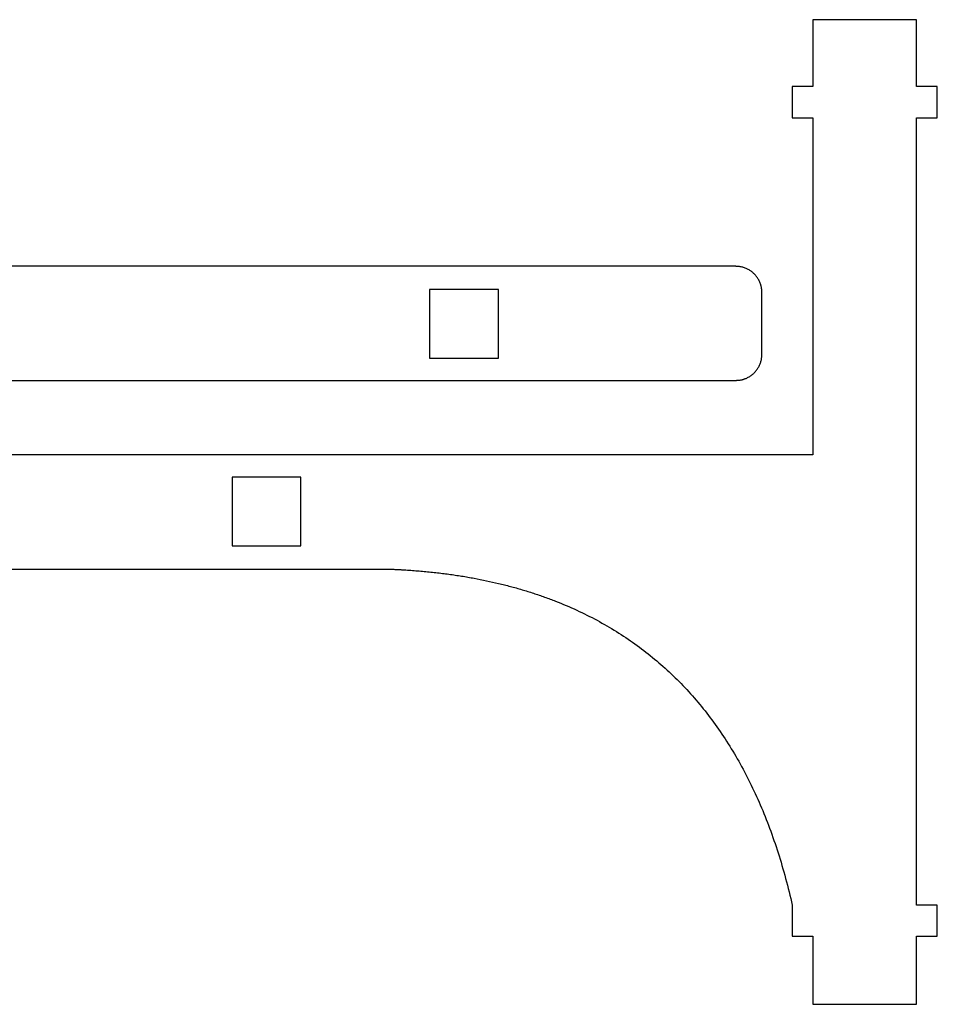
# Model space of a CAD drawing. Extents: x 45 to 251, y 47 to 160.
# Tile 3 of 3: x 163 to 251, y 47 to 142. Entities that reach past the tile are written whole.
import ezdxf

# ---------------------------------------------------------------- set-up
doc = ezdxf.new("R2010")
doc.units = 0
doc.layers.get('0').update_dxf_attribs({"linetype": 'CONTINUOUS'})

msp = doc.modelspace()

# ---------------------------------------------------------------- linework, layer by layer
at = {"color": 3}
for points in [[(239.142101, 142.284608), (239.142101, 135.824908), (237.142102, 135.824908), (237.142102, 132.824906)], [(249.1421, 142.284608), (239.142101, 142.284608)], [(249.1421, 135.824908), (249.1421, 142.284608)], [(251.142102, 135.824908), (249.1421, 135.824908)], [(251.142102, 132.824906), (251.142102, 135.824908)], [(237.142102, 132.824906), (239.142101, 132.824906)], [(239.142101, 132.824906), (239.142101, 100.284605)], [(249.1421, 132.824906), (251.142102, 132.824906)], [(249.1421, 56.844904), (249.1421, 132.824906)], [(231.708802, 118.487907), (101.8122, 118.487907)], [(234.208803, 109.987913), (234.208803, 115.987901)], [(56.508802, 107.487903), (231.708802, 107.487903)], [(239.142101, 100.284605), (63.942101, 100.284605)], [(63.942101, 89.284598), (193.8387, 89.284598)], [(193.8387, 89.284598), (197.510101, 89.284598)], [(237.142102, 56.844904), (237.142102, 53.84491)], [(251.142102, 56.844904), (249.1421, 56.844904)], [(251.142102, 53.84491), (251.142102, 56.844904)], [(237.142102, 53.84491), (239.142101, 53.84491)], [(239.142101, 53.84491), (239.142101, 47.284598)], [(249.1421, 53.84491), (251.142102, 53.84491)], [(249.1421, 47.284598), (249.1421, 53.84491)], [(239.142101, 47.284598), (249.1421, 47.284598)]]:
    msp.add_lwpolyline(points, dxfattribs=at)
at = {"color": 1}
for points in [[(202.143902, 116.243904), (202.143902, 109.613912), (208.7739, 109.613912), (208.7739, 116.243904), (202.143902, 116.243904), (202.143902, 116.243904)], [(183.077002, 91.528604), (189.707001, 91.528604), (189.707001, 98.158596), (183.077002, 98.158596), (183.077002, 91.528604), (183.077002, 91.528604)]]:
    msp.add_lwpolyline(points, close=True, dxfattribs=at)
at = {"color": 3}
for points in [[(232.046724, 118.460743), (231.934721, 118.476039), (231.821626, 118.483688), (231.708689, 118.483688)], [(232.371305, 118.393975), (232.264774, 118.423453), (232.156271, 118.445771), (232.046724, 118.460743)], [(232.679392, 118.286409), (232.579204, 118.328971), (232.476212, 118.364945), (232.371305, 118.393975)], [(232.967948, 118.141081), (232.875029, 118.195669), (232.778585, 118.244267), (232.679392, 118.286409)], [(233.233934, 117.961029), (233.149211, 118.026623), (233.060322, 118.086813), (232.967948, 118.141081)], [(233.474314, 117.749306), (233.398785, 117.824829), (233.318431, 117.89561), (233.233934, 117.961029)], [(233.583951, 117.632494), (233.548651, 117.67257), (233.512086, 117.711516), (233.474314, 117.749306)], [(233.686048, 117.508909), (233.65333, 117.551186), (233.619274, 117.59239), (233.583951, 117.632494)], [(233.780223, 117.378946), (233.75022, 117.423255), (233.718806, 117.466604), (233.686048, 117.508909)], [(233.866097, 117.242943), (233.838948, 117.289171), (233.810285, 117.334524), (233.780223, 117.378946)], [(233.943291, 117.101295), (233.919076, 117.149301), (233.893337, 117.196574), (233.866097, 117.242943)], [(234.011422, 116.954371), (233.990312, 117.00407), (233.967582, 117.053064), (233.943291, 117.101295)], [(234.070116, 116.802591), (234.052223, 116.853815), (234.032639, 116.904445), (234.011422, 116.954371)], [(234.095798, 116.72498), (234.08767, 116.750945), (234.07909, 116.776853), (234.070116, 116.802591)], [(234.118997, 116.646297), (234.111715, 116.672543), (234.103982, 116.698875), (234.095798, 116.72498)], [(234.139627, 116.566569), (234.133192, 116.59338), (234.126306, 116.619824), (234.118997, 116.646297)], [(234.157661, 116.485882), (234.152101, 116.512975), (234.14609, 116.539786), (234.139627, 116.566569)], [(234.173042, 116.404235), (234.168357, 116.43161), (234.163249, 116.45876), (234.157661, 116.485882)], [(234.179731, 116.363087), (234.177755, 116.376916), (234.175385, 116.390462), (234.173042, 116.404235)], [(234.185742, 116.321713), (234.183767, 116.335542), (234.181848, 116.349371), (234.179731, 116.363087)], [(234.191076, 116.280142), (234.189383, 116.293971), (234.187633, 116.307799), (234.185742, 116.321713)], [(234.195705, 116.238345), (234.194294, 116.252173), (234.192741, 116.266285), (234.191076, 116.280142)], [(234.199656, 116.19635), (234.198527, 116.210461), (234.197116, 116.22429), (234.195705, 116.238345)], [(234.202901, 116.154186), (234.202055, 116.168297), (234.200926, 116.182408), (234.199656, 116.19635)], [(234.204312, 116.133019), (234.20403, 116.140075), (234.203466, 116.14713), (234.202901, 116.154186)], [(234.205441, 116.111853), (234.205159, 116.118908), (234.204595, 116.125964), (234.204312, 116.133019)], [(234.20657, 116.090686), (234.206288, 116.097741), (234.206006, 116.104797), (234.205441, 116.111853)], [(234.207417, 116.069237), (234.207177, 116.076293), (234.206852, 116.083348), (234.20657, 116.090686)], [(234.207699, 116.058513), (234.207595, 116.062181), (234.207479, 116.065568), (234.207417, 116.069237)], [(234.207981, 116.047788), (234.207891, 116.051457), (234.207792, 116.054844), (234.207699, 116.058513)], [(234.20823, 116.037064), (234.208156, 116.040733), (234.208072, 116.044119), (234.207981, 116.047788)], [(234.208436, 116.026339), (234.208376, 116.030008), (234.208306, 116.033395), (234.20823, 116.037064)], [(234.208597, 116.015615), (234.208551, 116.019284), (234.208498, 116.02267), (234.208436, 116.026339)], [(234.208659, 116.010253), (234.208639, 116.013075), (234.208619, 116.013921), (234.208597, 116.015615)], [(234.208709, 116.00489), (234.208695, 116.007713), (234.208678, 116.008559), (234.208659, 116.010253)], [(234.208749, 115.999528), (234.208738, 116.00235), (234.208726, 116.003197), (234.208709, 116.00489)], [(234.208766, 115.996706), (234.20876, 115.996706), (234.208755, 115.999528), (234.208749, 115.999528)], [(234.208777, 115.993884), (234.208774, 115.993884), (234.208772, 115.996706), (234.208766, 115.996706)], [(234.208788, 115.991061), (234.208786, 115.991061), (234.208783, 115.993884), (234.208777, 115.993884)], [(234.208803, 115.987901), (234.208786, 115.987957), (234.208797, 115.988013), (234.2088, 115.98807)], [(234.208794, 115.988239), (234.208794, 115.988239), (234.208791, 115.991061), (234.208788, 115.991061)], [(234.208797, 115.988239), (234.208797, 115.988239), (234.208797, 115.988239), (234.208794, 115.988239)], [(234.2088, 115.988239), (234.2088, 115.988239), (234.2088, 115.988239), (234.208797, 115.988239)], [(234.2088, 115.988239), (234.2088, 115.988352), (234.2088, 115.988465), (234.2088, 115.988239)], [(234.2088, 115.988239), (234.208803, 115.988465), (234.208803, 115.988239), (234.2088, 115.988239)], [(234.2088, 115.988239), (234.2088, 115.988465), (234.2088, 115.988239), (234.2088, 115.988239)], [(234.2088, 115.988239), (234.2088, 115.988465), (234.2088, 115.988239), (234.2088, 115.988239)], [(234.2088, 115.98807), (234.208805, 115.988126), (234.208803, 115.988183), (234.2088, 115.988239)], [(234.011854, 109.012101), (234.054416, 109.11229), (234.090391, 109.215273), (234.11942, 109.320175)], [(234.11942, 109.320175), (234.148901, 109.426714), (234.171219, 109.535228), (234.186188, 109.644759)], [(234.186188, 109.644759), (234.201485, 109.756773), (234.209133, 109.869859), (234.209133, 109.982804)], [(233.474745, 108.217166), (233.550271, 108.292717), (233.621064, 108.373065), (233.686477, 108.457563)], [(233.686477, 108.457563), (233.752071, 108.542286), (233.812258, 108.631157), (233.866526, 108.723529)], [(233.866526, 108.723529), (233.921117, 108.816465), (233.969715, 108.9129), (234.011854, 109.012101)], [(231.708802, 107.487903), (231.708856, 107.487932), (231.708912, 107.487903), (231.708968, 107.487903)], [(231.708968, 107.487903), (231.709025, 107.487903), (231.709081, 107.487903), (231.709138, 107.487903)], [(231.709138, 107.487903), (231.709248, 107.487903), (231.709361, 107.487903), (231.70942, 107.487903)], [(231.70942, 107.487903), (231.709646, 107.487903), (231.709984, 107.487903), (231.709984, 107.487903)], [(231.709984, 107.487903), (231.71021, 107.487903), (231.710549, 107.487903), (231.710549, 107.487903)], [(231.710549, 107.487903), (231.710775, 107.487903), (231.711113, 107.487903), (231.711113, 107.487903)], [(231.711113, 107.487903), (231.711678, 107.487903), (231.71196, 107.487903), (231.712524, 107.487903)], [(231.712524, 107.487903), (231.713089, 107.487903), (231.713371, 107.487903), (231.713936, 107.487903)], [(231.713936, 107.487903), (231.714782, 107.487903), (231.715629, 107.487903), (231.716758, 107.487932)], [(231.716758, 107.487932), (231.717604, 107.487932), (231.718451, 107.487932), (231.71958, 107.487932)], [(231.71958, 107.487932), (231.720427, 107.487932), (231.721273, 107.487932), (231.722402, 107.487932)], [(231.722402, 107.487932), (231.723249, 107.48796), (231.724096, 107.48796), (231.725224, 107.48796)], [(231.725224, 107.48796), (231.726918, 107.48796), (231.728809, 107.487988), (231.730587, 107.487988)], [(231.730587, 107.487988), (231.73228, 107.488016), (231.734171, 107.488045), (231.735949, 107.488045)], [(231.735949, 107.488045), (231.737642, 107.488073), (231.739505, 107.488101), (231.741311, 107.488101)], [(231.741311, 107.488101), (231.744895, 107.488157), (231.748451, 107.488214), (231.752007, 107.48827)], [(231.752007, 107.48827), (231.755563, 107.488327), (231.759148, 107.488411), (231.762704, 107.488468)], [(231.762704, 107.488468), (231.76626, 107.488553), (231.769816, 107.488637), (231.7734, 107.488722)], [(231.7734, 107.488722), (231.776956, 107.488807), (231.780512, 107.488919), (231.784068, 107.488722)], [(231.784068, 107.488722), (231.787624, 107.488807), (231.79118, 107.488919), (231.794736, 107.488722)], [(231.794736, 107.488722), (231.80182, 107.488948), (231.808932, 107.488722), (231.816015, 107.488722)], [(231.816015, 107.488722), (231.823099, 107.488722), (231.830183, 107.488722), (231.837267, 107.488722)], [(231.837267, 107.488722), (231.844322, 107.488722), (231.851406, 107.488722), (231.858462, 107.488722)], [(231.858462, 107.488722), (231.865517, 107.488722), (231.872573, 107.488722), (231.879628, 107.488722)], [(231.879628, 107.488722), (231.893683, 107.488722), (231.907766, 107.491544), (231.921806, 107.492109)], [(231.921806, 107.492109), (231.935805, 107.492109), (231.949803, 107.494931), (231.96379, 107.49606)], [(231.96379, 107.49606), (231.977732, 107.498882), (231.991645, 107.499164), (232.005576, 107.500575)], [(232.005576, 107.500575), (232.019461, 107.503397), (232.033318, 107.503962), (232.047155, 107.505937)], [(232.047155, 107.505937), (232.060956, 107.50876), (232.074757, 107.509889), (232.088526, 107.511864)], [(232.088526, 107.511864), (232.102271, 107.514686), (232.115987, 107.516097), (232.12968, 107.518637)], [(232.12968, 107.518637), (232.156971, 107.523153), (232.184194, 107.528515), (232.211318, 107.533877)], [(232.211318, 107.533877), (232.238327, 107.539522), (232.26522, 107.545449), (232.292017, 107.55194)], [(232.292017, 107.55194), (232.318715, 107.558431), (232.345281, 107.565204), (232.371736, 107.572542)], [(232.371736, 107.572542), (232.398096, 107.57988), (232.424326, 107.5875), (232.450423, 107.595684)], [(232.450423, 107.595684), (232.476444, 107.603869), (232.502304, 107.612335), (232.528031, 107.621366)], [(232.528031, 107.621366), (232.579249, 107.639146), (232.629885, 107.658845), (232.679824, 107.680069)], [(232.679824, 107.680069), (232.729515, 107.701235), (232.778517, 107.723898), (232.826732, 107.748197)], [(232.826732, 107.748197), (232.874761, 107.772468), (232.922008, 107.79815), (232.968379, 107.825385)], [(232.968379, 107.825385), (233.014616, 107.852478), (233.05998, 107.881208), (233.104382, 107.911265)], [(233.104382, 107.911265), (233.148694, 107.941265), (233.192052, 107.972677), (233.234365, 108.005443)], [(233.234365, 108.005443), (233.276625, 108.038152), (233.317847, 108.072216), (233.357948, 108.107522)], [(233.357948, 108.107522), (233.39802, 108.142828), (233.436976, 108.179404), (233.474745, 108.217166)], [(197.510101, 89.284598), (197.510208, 89.284598), (197.510318, 89.284598), (197.510383, 89.284598)], [(197.510383, 89.284598), (197.510493, 89.284598), (197.510603, 89.284598), (197.510665, 89.284598)], [(197.510665, 89.284598), (197.510885, 89.28457), (197.51123, 89.28457), (197.51123, 89.28457)], [(197.51123, 89.28457), (197.51145, 89.28457), (197.511794, 89.28457), (197.511794, 89.284542)], [(197.511794, 89.284542), (197.512014, 89.284542), (197.512359, 89.284542), (197.512359, 89.284542)], [(197.512359, 89.284542), (197.512923, 89.284514), (197.513205, 89.284514), (197.51377, 89.284514)], [(197.51377, 89.284514), (197.514334, 89.284485), (197.514616, 89.284485), (197.515181, 89.284457)], [(197.515181, 89.284457), (197.516028, 89.284457), (197.516874, 89.284429), (197.517721, 89.284401)], [(197.517721, 89.284401), (197.518568, 89.284373), (197.519414, 89.284344), (197.520261, 89.284316)], [(197.520261, 89.284316), (197.521108, 89.284316), (197.521954, 89.284288), (197.522801, 89.28426)], [(197.522801, 89.28426), (197.523648, 89.284231), (197.524494, 89.284203), (197.525341, 89.284203)], [(197.525341, 89.284203), (197.527034, 89.284147), (197.528869, 89.28409), (197.530618, 89.284062)], [(197.530618, 89.284062), (197.532312, 89.284006), (197.534146, 89.283949), (197.535896, 89.283921)], [(197.535896, 89.283921), (197.537589, 89.283865), (197.539424, 89.283808), (197.541174, 89.28378)], [(197.541174, 89.28378), (197.544701, 89.283667), (197.548201, 89.283582), (197.551729, 89.283498)], [(197.551729, 89.283498), (197.555256, 89.283385), (197.558756, 89.2833), (197.562284, 89.283215)], [(197.562284, 89.283215), (197.565812, 89.283103), (197.569311, 89.283018), (197.572839, 89.283215)], [(197.572839, 89.283215), (197.576367, 89.283131), (197.579866, 89.283046), (197.583394, 89.282933)], [(197.583394, 89.282933), (197.586922, 89.282849), (197.590421, 89.282736), (197.593949, 89.282651)], [(197.593949, 89.282651), (197.600976, 89.282453), (197.608032, 89.282651), (197.615059, 89.282651)], [(197.615059, 89.282651), (197.622087, 89.282453), (197.629142, 89.282651), (197.63617, 89.282651)], [(197.63617, 89.282651), (197.643197, 89.282453), (197.650252, 89.282651), (197.65728, 89.282651)], [(197.65728, 89.282651), (197.664307, 89.282453), (197.671334, 89.282651), (197.67839, 89.282651)], [(197.67839, 89.282651), (197.692445, 89.282651), (197.706499, 89.282651), (197.720568, 89.282651)], [(197.720568, 89.282651), (197.734623, 89.282651), (197.748677, 89.282651), (197.762724, 89.282651)], [(197.762724, 89.282651), (197.776778, 89.282651), (197.790805, 89.282651), (197.804857, 89.282651)], [(197.804857, 89.282651), (197.818883, 89.282651), (197.832938, 89.282651), (197.84697, 89.282651)], [(197.84697, 89.282651), (197.860996, 89.282651), (197.875023, 89.282651), (197.88906, 89.282651)], [(197.88906, 89.282651), (197.903087, 89.282651), (197.917113, 89.282651), (197.931128, 89.282651)], [(197.931128, 89.282651), (197.959153, 89.282651), (197.987181, 89.279829), (198.015202, 89.279829)], [(198.015202, 89.279829), (198.043199, 89.279829), (198.071198, 89.277007), (198.099192, 89.277007)], [(198.099192, 89.277007), (198.12716, 89.277007), (198.155128, 89.274184), (198.183096, 89.273902)], [(198.183096, 89.273902), (198.211036, 89.273902), (198.238974, 89.27108), (198.266914, 89.270798)], [(198.266914, 89.270798), (198.294825, 89.270798), (198.322734, 89.267975), (198.350643, 89.267693)], [(198.350643, 89.267693), (198.406382, 89.264871), (198.462118, 89.263178), (198.517849, 89.26092)], [(198.517849, 89.26092), (198.573475, 89.258098), (198.629095, 89.256122), (198.684713, 89.253864)], [(198.684713, 89.253864), (198.740223, 89.251042), (198.795727, 89.249067), (198.851232, 89.246244)], [(198.851232, 89.246244), (198.906627, 89.243422), (198.962018, 89.240882), (199.017407, 89.238342)], [(199.017407, 89.238342), (199.072689, 89.23552), (199.127968, 89.232698), (199.183241, 89.229875)], [(199.183241, 89.229875), (199.238407, 89.227053), (199.29357, 89.223949), (199.348731, 89.221127)], [(199.348731, 89.221127), (199.403784, 89.218022), (199.458834, 89.214918), (199.513879, 89.211813)], [(199.513879, 89.211813), (199.623649, 89.205604), (199.733405, 89.199113), (199.843142, 89.192058)], [(199.843142, 89.192058), (199.952458, 89.185284), (200.061757, 89.178229), (200.171033, 89.170609)], [(200.171033, 89.170609), (200.279892, 89.163271), (200.388734, 89.155651), (200.497553, 89.147467)], [(200.497553, 89.147467), (200.605957, 89.139564), (200.714339, 89.13138), (200.822698, 89.122913)], [(200.822698, 89.122913), (200.930645, 89.114447), (201.038573, 89.105698), (201.146472, 89.096667)], [(201.146472, 89.096667), (201.253965, 89.087635), (201.361432, 89.078322), (201.468871, 89.068727)], [(201.468871, 89.068727), (201.682545, 89.049535), (201.896111, 89.029215), (202.109558, 89.007654)], [(202.109558, 89.007654), (202.321414, 88.986205), (202.533151, 88.963683), (202.74475, 88.939892)], [(202.74475, 88.939892), (202.954791, 88.916185), (203.164697, 88.891491), (203.374453, 88.86547)], [(203.374453, 88.86547), (203.582679, 88.839788), (203.790756, 88.812638), (203.998666, 88.784388)], [(203.998666, 88.784388), (204.205078, 88.756448), (204.411323, 88.727097), (204.617391, 88.696617)], [(204.617391, 88.696617), (204.821985, 88.666362), (205.026401, 88.634895), (205.230623, 88.602185)], [(205.230623, 88.602185), (205.433405, 88.569701), (205.63599, 88.536004), (205.838363, 88.501093)], [(205.838363, 88.501093), (206.039331, 88.46638), (206.240086, 88.430481), (206.440614, 88.393312)], [(206.440614, 88.393312), (206.837579, 88.319737), (207.23365, 88.241279), (207.628645, 88.157741)], [(207.628645, 88.157741), (208.018436, 88.075304), (208.407183, 87.987957), (208.794717, 87.895501)], [(208.794717, 87.895501), (209.177328, 87.804202), (209.55876, 87.707964), (209.938823, 87.606561)], [(209.938823, 87.606561), (210.314269, 87.506429), (210.68838, 87.401273), (211.06097, 87.290952)], [(211.06097, 87.290952), (211.42925, 87.18193), (211.796043, 87.067884), (212.161154, 86.948673)], [(212.161154, 86.948673), (212.522277, 86.830761), (212.881755, 86.707797), (213.239378, 86.579696)], [(213.239378, 86.579696), (213.593339, 86.452893), (213.945484, 86.321039), (214.29564, 86.18402)], [(214.29564, 86.18402), (214.986184, 85.913821), (215.66899, 85.623555), (216.342279, 85.312659)], [(216.342279, 85.312659), (217.004973, 85.006674), (217.65845, 84.680735), (218.30107, 84.334562)], [(218.30107, 84.334562), (218.93585, 83.992649), (219.560036, 83.630982), (220.172018, 83.249756)], [(220.172018, 83.249756), (220.778874, 82.871691), (221.373731, 82.47435), (221.955117, 82.058185)], [(221.955117, 82.058185), (222.533983, 81.643827), (223.099495, 81.210813), (223.650373, 80.759907)], [(223.650373, 80.759907), (224.201152, 80.309085), (224.737301, 79.84037), (225.257781, 79.354892)], [(225.257781, 79.354892), (225.780349, 78.867437), (226.287118, 78.363078), (226.777344, 77.84314)], [(226.777344, 77.84314), (227.271546, 77.318969), (227.748931, 76.778965), (228.20906, 76.224652)], [(228.20906, 76.224652), (228.67473, 75.663679), (229.122724, 75.088059), (229.552932, 74.499428)], [(229.552932, 74.499428), (229.989891, 73.901596), (230.4085, 73.290359), (230.808959, 72.667495)], [(230.808959, 72.667495), (231.217035, 72.032777), (231.606262, 71.38598), (231.977139, 70.728826)], [(231.977139, 70.728826), (232.356166, 70.05725), (232.716028, 69.374865), (233.057474, 68.68342)], [(233.057474, 68.68342), (233.407303, 67.975014), (233.737808, 67.257069), (234.049965, 66.531278)], [(234.049965, 66.531278), (234.370462, 65.786099), (234.671622, 65.032622), (234.954609, 64.272428)], [(234.954609, 64.272428), (235.245664, 63.490531), (235.517495, 62.701523), (235.771411, 61.906813)], [(235.771411, 61.906813), (236.032926, 61.088341), (236.275437, 60.2638), (236.500365, 59.43449)], [(236.500365, 59.43449), (236.732273, 58.579441), (236.945492, 57.719341), (237.141475, 56.855431)]]:
    msp.add_open_spline(points, degree=3, dxfattribs=at)

doc.saveas('drawing.dxf')
